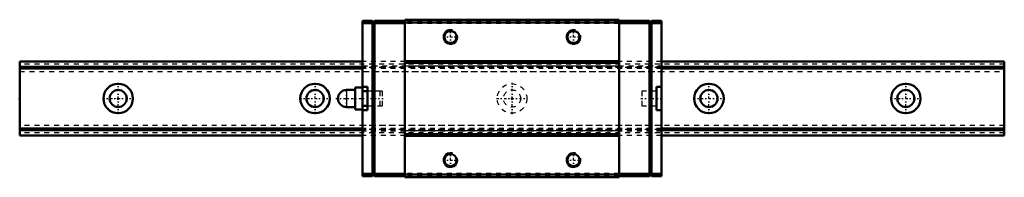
# Model space of a CAD drawing. Header units: millimetres. Extents: x -20 to 180, y -16 to 16.
import ezdxf

# ---------------------------------------------------------------- set-up
doc = ezdxf.new("R2010")
doc.units = ezdxf.units.MM
doc.linetypes.add('Center', pattern=[1.5, 0.45, -0.5, 0.05, -0.5])
doc.linetypes.add('Dashed', pattern=[2, 1, -1])
for name, color, linetype, lineweight in [('2d ConnectionPoints', 7, 'Continuous', 50), ('AM_0', 7, 'Continuous', 50), ('AM_4', 3, 'Continuous', 25), ('AM_5', 3, 'Continuous', 25), ('AM_7', 7, 'Center', 25), ('AM_9', 6, 'Dashed', 25)]:
    doc.layers.add(name, color=color, linetype=linetype, lineweight=lineweight)

# ---------------------------------------------------------------- blocks, each defined once
blk = doc.blocks.new('1_RSX_PB107_grease_nipple_0_in_RSX15NMUU200LMG200PB10769650001_4')
at = {"layer": 'AM_0'}
for p, q in [((48.15, 2.25), (48.15, -2.25)), ((49.65, 2.25), (48.15, 2.25)), ((49.65, 2.25), (49.65, -2.25)), ((48.15, 1.75), (46.4, 1.75)), ((50.65, 1.5), (49.65, 1.5)), ((46.4, -1.75), (48.15, -1.75)), ((49.65, -1.5), (50.65, -1.5)), ((48.15, -2.25), (49.65, -2.25))]:
    blk.add_line(p, q, dxfattribs=at)
blk.add_arc((46.4, 0), 1.75, 90, 270, dxfattribs=at)
at = {"layer": 'AM_4'}
blk.add_line((46.4, 1.75), (46.4, -1.75), dxfattribs=at)
at = {"layer": 'AM_7'}
blk.add_line((46.4, -1.8375), (46.4, 1.8375), dxfattribs=at)
at = {"layer": 'AM_9'}
for p, q in [((53.15, 1.5), (50.65, 1.5)), ((53.15, 1.5), (53.15, -1.5)), ((50.65, -1.5), (53.15, -1.5))]:
    blk.add_line(p, q, dxfattribs=at)
blk = doc.blocks.new('2_RSX15NMUUPB1071_Slider_0_in_RSX15NMUU200LMG200PB10769650001_4')
at = {"layer": 'AM_0'}
for p, q in [((101.75, 16), (58.25, 16)), ((58.25, 16), (58.25, -16)), ((101.75, 16), (101.75, -16)), ((49.65, 15.8), (49.65, 2.25)), ((49.65, 15.8), (51.65, 15.8)), ((49.65, 15.3), (51.65, 15.3)), ((52.05, 15.8), (51.65, 15.4)), ((51.65, -15.8), (51.65, 15.8)), ((51.8, 15.55), (52.05, 15.3)), ((52.05, 15.8), (58.25, 15.8)), ((52.05, 15.3), (58.25, 15.3)), ((52.05, 15.3), (52.05, -15.3)), ((101.75, 15.4), (58.25, 15.4)), ((107.95, 15.8), (101.75, 15.8)), ((107.95, 15.3), (101.75, 15.3)), ((107.95, 15.8), (108.35, 15.4)), ((108.2, 15.55), (107.95, 15.3)), ((107.95, 15.3), (107.95, -15.3)), ((110.35, 15.8), (108.35, 15.8)), ((108.35, -15.8), (108.35, 15.8)), ((110.35, 15.3), (108.35, 15.3)), ((110.35, 15.8), (110.35, -15.8)), ((101.75, 7.57), (58.25, 7.57)), ((101.75, 7.25), (58.25, 7.25)), ((49.65, 2.4), (50.65, 2.4)), ((50.65, -2.4), (50.65, 2.4)), ((109.35, 2.4), (109.35, -2.4)), ((109.35, 2.4), (110.35, 2.4)), ((49.65, -2.25), (49.65, -15.8)), ((50.65, -2.4), (49.65, -2.4)), ((110.35, -2.4), (109.35, -2.4)), ((101.75, -7.25), (58.25, -7.25)), ((101.75, -7.57), (58.25, -7.57)), ((49.65, -15.3), (51.65, -15.3)), ((49.65, -15.8), (51.65, -15.8)), ((51.65, -15.4), (52.05, -15.8)), ((52.05, -15.3), (51.8, -15.55)), ((52.05, -15.3), (58.25, -15.3)), ((52.05, -15.8), (58.25, -15.8)), ((101.75, -15.4), (58.25, -15.4)), ((101.75, -16), (58.25, -16)), ((107.95, -15.3), (101.75, -15.3)), ((107.95, -15.8), (101.75, -15.8)), ((107.95, -15.3), (108.2, -15.55)), ((107.95, -15.8), (108.35, -15.4)), ((110.35, -15.3), (108.35, -15.3)), ((110.35, -15.8), (108.35, -15.8))]:
    blk.add_line(p, q, dxfattribs=at)
for centre in [(67.5, 12.5), (92.5, 12.5), (67.5, -12.5), (92.5, -12.5)]:
    blk.add_circle(centre, 1.23, dxfattribs=at)
at = {"layer": 'AM_4'}
for p, q in [((101.75, 6.59), (58.25, 6.59)), ((101.75, -6.59), (58.25, -6.59))]:
    blk.add_line(p, q, dxfattribs=at)
at = {"layer": 'AM_5'}
for centre in [(92.5, 12.5), (67.5, 12.5), (67.5, -12.5), (92.5, -12.5)]:
    blk.add_arc(centre, 1.5, 75, 15, dxfattribs=at)
at = {"layer": 'AM_7'}
for p, q in [((67.5, 10.93), (67.5, 14.07)), ((92.5, 10.93), (92.5, 14.07)), ((65.92, 12.5), (69.08, 12.5)), ((90.92, 12.5), (94.08, 12.5)), ((44.23, 0), (53.85, 0)), ((106.15, 0), (110.55, 0)), ((67.5, -14.07), (67.5, -10.93)), ((92.5, -14.07), (92.5, -10.93)), ((65.92, -12.5), (69.08, -12.5)), ((90.92, -12.5), (94.08, -12.5))]:
    blk.add_line(p, q, dxfattribs=at)
at = {"layer": 'AM_9'}
for p, q in [((51.65, 15.3), (52.05, 15.3)), ((101.75, 15.7), (58.25, 15.7)), ((101.75, 15.2), (58.25, 15.2)), ((108.35, 15.3), (107.95, 15.3)), ((49.65, 6.6), (110.35, 6.6)), ((110.35, 6.4), (49.65, 6.4)), ((110.35, 6.32), (49.65, 6.32)), ((110.35, 6.1), (49.65, 6.1)), ((49.65, 5.5), (110.35, 5.5)), ((53.65, 1.5), (50.65, 1.5)), ((53.65, 1.5), (53.65, -1.5)), ((106.35, 1.5), (106.35, -1.5)), ((109.35, 1.5), (106.35, 1.5)), ((50.65, -1.5), (53.65, -1.5)), ((106.35, -1.5), (109.35, -1.5)), ((110.35, -5.5), (49.65, -5.5)), ((110.35, -6.1), (49.65, -6.1)), ((110.35, -6.32), (49.65, -6.32)), ((110.35, -6.4), (49.65, -6.4)), ((110.35, -6.6), (49.65, -6.6)), ((51.65, -15.3), (52.05, -15.3)), ((101.75, -15.2), (58.25, -15.2)), ((101.75, -15.7), (58.25, -15.7)), ((108.35, -15.3), (107.95, -15.3))]:
    blk.add_line(p, q, dxfattribs=at)
blk = doc.blocks.new('3_RSX15M20020_Track_0_in_RSX15NMUU200LMG200PB10769650001_4')
at = {"layer": 'AM_0'}
for p, q in [((49.65, 7.5), (-20, 7.5)), ((-20, 7.5), (-20, -7.5)), ((49.65, 6.4), (-20, 6.4)), ((49.65, 6.1), (-20, 6.1)), ((180, 7.5), (110.35, 7.5)), ((180, 6.4), (110.35, 6.4)), ((180, 6.1), (110.35, 6.1)), ((180, 7.5), (180, -7.5)), ((49.65, -6.1), (-20, -6.1)), ((49.65, -6.4), (-20, -6.4)), ((49.65, -7.5), (-20, -7.5)), ((180, -6.1), (110.35, -6.1)), ((180, -6.4), (110.35, -6.4)), ((180, -7.5), (110.35, -7.5))]:
    blk.add_line(p, q, dxfattribs=at)
for centre, radius in [((0, 0), 3), ((40, 0), 3), ((120, 0), 3), ((160, 0), 3), ((0, 0), 1.75), ((40, 0), 1.75), ((120, 0), 1.75), ((160, 0), 1.75)]:
    blk.add_circle(centre, radius, dxfattribs=at)
at = {"layer": 'AM_7'}
for p, q in [((0, -3.15), (0, 3.15)), ((40, -3.15), (40, 3.15)), ((80, -3.15), (80, 3.15)), ((120, -3.15), (120, 3.15)), ((160, -3.15), (160, 3.15)), ((-3.15, 0), (3.15, 0)), ((36.85, 0), (43.15, 0)), ((76.85, 0), (83.15, 0)), ((116.85, 0), (123.15, 0)), ((156.85, 0), (163.15, 0))]:
    blk.add_line(p, q, dxfattribs=at)
at = {"layer": 'AM_9'}
for p, q in [((180, 7), (-20, 7)), ((180, 6.32), (-20, 6.32)), ((110.35, 7.5), (49.65, 7.5)), ((110.35, 6.4), (49.65, 6.4)), ((110.35, 6.1), (49.65, 6.1)), ((-20, 5.5), (180, 5.5)), ((180, -5.5), (-20, -5.5)), ((180, -6.32), (-20, -6.32)), ((180, -7), (-20, -7)), ((110.35, -6.1), (49.65, -6.1)), ((110.35, -6.4), (49.65, -6.4)), ((110.35, -7.5), (49.65, -7.5))]:
    blk.add_line(p, q, dxfattribs=at)
for radius in [3, 1.75]:
    blk.add_circle((80, 0), radius, dxfattribs=at)

msp = doc.modelspace()

# ---------------------------------------------------------------- linework, layer by layer
at = {"layer": '2d ConnectionPoints'}
for p in [(-20, 0), (0, 0), (0, 0), (49.65, 0), (80, 0), (110.35, 0)]:
    msp.add_point(p, dxfattribs=at)

# ---------------------------------------------------------------- block references
for name in ['2_RSX15NMUUPB1071_Slider_0_in_RSX15NMUU200LMG200PB10769650001_4', '3_RSX15M20020_Track_0_in_RSX15NMUU200LMG200PB10769650001_4', '1_RSX_PB107_grease_nipple_0_in_RSX15NMUU200LMG200PB10769650001_4']:
    msp.add_blockref(name, (0, 0))

doc.saveas('drawing.dxf')
